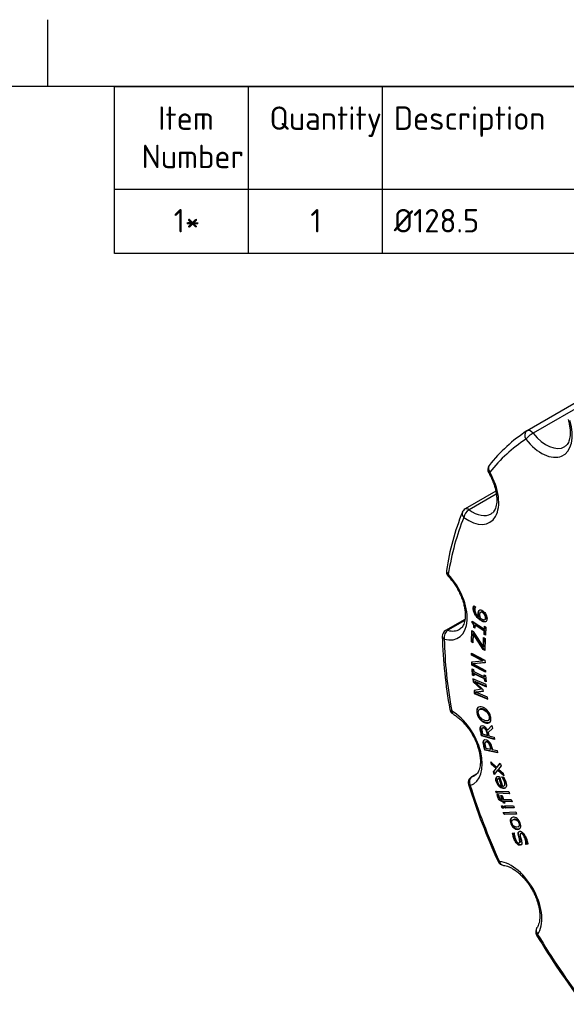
# Paper-space layout 'Sheet1' of a CAD drawing. Header units: millimetres. Extents: x 0 to 420, y 0 to 297.
# Tile 5 of 6: x 206 to 288, y 150 to 297. Entities that reach past the tile are written whole.
import ezdxf
from ezdxf.enums import TextEntityAlignment as Align

# ---------------------------------------------------------------- set-up
doc = ezdxf.new("R2010")
doc.units = ezdxf.units.MM
doc.layers.add('Default', color=7, linetype='Continuous')
doc.layers.add('GEN0001-D253_MIN', color=7, linetype='Continuous')
doc.styles.add('SEACAD_Solid_Edge_ISO', font='seiso.ttf')

# ---------------------------------------------------------------- blocks, each defined once
blk = doc.blocks.new('SE3')
at = {"layer": 'GEN0001-D253_MIN', "color": 7, "linetype": 'Continuous'}
for p, q in [((292.34, 241.67), (281.73, 235.54)), ((293.2, 241.3), (282.59, 235.17)), ((277.03, 226.49), (272.44, 223.85)), ((277.1, 226.08), (273.04, 223.73)), ((273.72, 209.37), (273.97, 209.19)), ((273.97, 209.19), (273.97, 209.18)), ((274.54, 207.77), (274.47, 207.73)), ((274.8, 208.44), (274.72, 208.39)), ((275.15, 208.35), (275.08, 208.31)), ((272.41, 207.34), (269.52, 205.67)), ((272.38, 207.17), (269.84, 205.7)), ((273.48, 206.83), (273.5, 207.06)), ((273.55, 206.87), (273.48, 206.83)), ((273.5, 207.06), (275.31, 205.85)), ((273.55, 206.87), (273.56, 207.02)), ((273.79, 206.16), (273.72, 206.12)), ((273.91, 206), (273.72, 206.12)), ((273.91, 206.08), (273.79, 206.16)), ((273.94, 206.47), (273.91, 206)), ((274.01, 206.51), (273.94, 206.47)), ((275.29, 205.57), (273.94, 206.47)), ((275.36, 205.61), (274.01, 206.51)), ((275.31, 205.85), (275.34, 206.31)), ((275.34, 206.31), (275.55, 206.17)), ((275.36, 207.3), (275.44, 207.35)), ((275.38, 205.9), (275.41, 206.26)), ((275.55, 206.17), (275.46, 204.96)), ((273.37, 203.99), (273.42, 205.69)), ((273.42, 205.69), (273.66, 205.54)), ((273.44, 204.03), (273.49, 205.65)), ((273.65, 205.2), (273.61, 203.84)), ((273.72, 205.24), (273.65, 205.2)), ((275.14, 202.84), (273.65, 205.2)), ((273.66, 205.54), (275.16, 203.17)), ((275.21, 202.89), (273.72, 205.24)), ((275.26, 205.1), (275.29, 205.57)), ((275.33, 205.14), (275.26, 205.1)), ((275.46, 204.96), (275.26, 205.1)), ((275.36, 205.61), (275.29, 205.57)), ((275.38, 205.9), (275.31, 205.85)), ((275.33, 205.14), (275.36, 205.61)), ((275.47, 205.05), (275.33, 205.14)), ((273.44, 204.03), (273.37, 203.99)), ((273.61, 203.84), (273.37, 203.99)), ((273.61, 203.92), (273.44, 204.03)), ((275.16, 203.17), (275.2, 204.62)), ((275.23, 203.21), (275.16, 203.17)), ((275.2, 204.62), (275.44, 204.48)), ((275.23, 203.21), (275.27, 204.58)), ((275.44, 204.48), (275.39, 202.69)), ((273.4, 202.01), (273.39, 202.3)), ((273.39, 202.3), (275.4, 201.23)), ((273.47, 202.05), (273.4, 202.01)), ((275.04, 201.13), (273.4, 202.01)), ((273.47, 202.05), (273.46, 202.26)), ((275.12, 201.17), (273.47, 202.05)), ((275.21, 202.89), (275.14, 202.84)), ((275.39, 202.69), (275.14, 202.84)), ((275.39, 202.77), (275.21, 202.89)), ((273.43, 200.98), (275.04, 201.13)), ((273.45, 200.49), (273.43, 200.98)), ((273.52, 200.53), (273.45, 200.49)), ((275.47, 199.42), (273.45, 200.49)), ((273.52, 200.53), (273.5, 200.98)), ((275.46, 199.5), (273.52, 200.53)), ((275.42, 200.84), (273.65, 200.67)), ((273.72, 200.71), (273.65, 200.67)), ((273.65, 200.67), (275.46, 199.71)), ((275.42, 200.87), (273.72, 200.71)), ((275.12, 201.17), (275.04, 201.13)), ((275.4, 201.23), (275.42, 200.84)), ((273.55, 198.99), (273.49, 199.94)), ((273.49, 199.94), (273.7, 199.84)), ((273.62, 199.04), (273.55, 198.99)), ((273.76, 198.89), (273.55, 198.99)), ((273.62, 199.04), (273.57, 199.91)), ((273.75, 198.97), (273.62, 199.04)), ((273.7, 199.84), (273.72, 199.53)), ((273.72, 199.53), (275.32, 198.75)), ((273.81, 199.25), (273.74, 199.21)), ((275.34, 198.43), (273.74, 199.21)), ((273.74, 199.21), (273.76, 198.89)), ((275.41, 198.47), (273.81, 199.25)), ((275.32, 198.75), (275.3, 199.07)), ((275.3, 199.07), (275.5, 198.97)), ((275.39, 198.79), (275.32, 198.75)), ((275.39, 198.79), (275.37, 199.03)), ((275.46, 199.71), (275.47, 199.42)), ((275.5, 198.97), (275.56, 198.02)), ((275.6, 197.58), (273.6, 198.45)), ((273.6, 198.45), (273.64, 198)), ((273.71, 198.04), (273.64, 198)), ((273.64, 198), (274.82, 196.88)), ((273.67, 198.42), (273.71, 198.04)), ((273.71, 198.04), (274.89, 196.92)), ((273.98, 198.04), (273.91, 198)), ((275.15, 196.81), (273.91, 198)), ((273.91, 198), (275.63, 197.25)), ((273.98, 198.04), (275.62, 197.33)), ((275.41, 198.47), (275.34, 198.43)), ((275.36, 198.12), (275.34, 198.43)), ((275.43, 198.16), (275.36, 198.12)), ((275.56, 198.02), (275.36, 198.12)), ((275.43, 198.16), (275.41, 198.47)), ((275.56, 198.1), (275.43, 198.16)), ((275.63, 197.25), (275.6, 197.58)), ((274.82, 196.88), (273.77, 196.71)), ((273.77, 196.71), (273.81, 196.27)), ((273.89, 196.31), (273.81, 196.27)), ((273.81, 196.27), (275.82, 195.39)), ((273.84, 196.72), (273.89, 196.31)), ((273.89, 196.31), (275.81, 195.47)), ((274.06, 196.45), (275.17, 196.62)), ((274.13, 196.49), (274.06, 196.45)), ((275.79, 195.7), (274.06, 196.45)), ((274.13, 196.49), (275.16, 196.65)), ((274.89, 196.92), (274.82, 196.88)), ((275.17, 196.62), (275.15, 196.81)), ((275.82, 195.39), (275.79, 195.7)), ((274.66, 193.92), (274.57, 193.87)), ((275.76, 190.76), (276.42, 191.48)), ((275.83, 190.81), (276.43, 191.45)), ((275.86, 192.2), (275.95, 192.25)), ((276.42, 191.48), (276.51, 191.04)), ((274.95, 189.97), (274.88, 189.93)), ((276.84, 189.38), (274.88, 189.93)), ((276.82, 189.44), (274.95, 189.97)), ((275.1, 191.13), (275.01, 191.08)), ((275.04, 190.2), (275.78, 189.99)), ((275.24, 191.13), (275.17, 191.09)), ((275.83, 190.81), (275.76, 190.76)), ((275.85, 190.03), (275.78, 189.99)), ((276.51, 191.04), (275.9, 190.41)), ((275.9, 190.41), (275.99, 189.93)), ((275.99, 189.93), (276.77, 189.72)), ((275.56, 189.03), (275.47, 188.98)), ((275.73, 189.04), (275.66, 188.99)), ((276.77, 189.72), (276.84, 189.38)), ((275.44, 187.84), (275.37, 187.8)), ((277.3, 187.37), (275.37, 187.8)), ((277.29, 187.43), (275.44, 187.84)), ((275.51, 188.09), (276.28, 187.92)), ((276.35, 187.96), (276.28, 187.92)), ((276.5, 187.87), (277.22, 187.71)), ((277.22, 187.71), (277.3, 187.37)), ((276.28, 186.04), (277.18, 185.18)), ((276.38, 185.66), (276.28, 186.04)), ((276.45, 185.7), (276.38, 185.66)), ((277.07, 185.04), (276.38, 185.66)), ((276.45, 185.7), (276.39, 185.94)), ((277.14, 185.08), (276.45, 185.7)), ((277.18, 185.18), (277.69, 185.84)), ((277.25, 185.22), (277.7, 185.81)), ((277.69, 185.84), (277.8, 185.43)), ((274.16, 184.23), (273.39, 183.79)), ((274.13, 184.2), (273.47, 183.82)), ((276.68, 184.57), (277.07, 185.04)), ((276.75, 184.61), (276.68, 184.57)), ((276.79, 184.16), (276.68, 184.57)), ((276.75, 184.61), (277.14, 185.08)), ((276.86, 184.24), (276.75, 184.61)), ((277.3, 184.8), (276.79, 184.16)), ((277.14, 185.08), (277.07, 185.04)), ((277.25, 185.22), (277.18, 185.18)), ((277.37, 184.84), (277.3, 184.8)), ((278.21, 183.95), (277.3, 184.8)), ((278.17, 184.09), (277.37, 184.84)), ((277.8, 185.43), (277.41, 184.96)), ((277.41, 184.96), (278.11, 184.33)), ((278.11, 184.33), (278.21, 183.95)), ((277.42, 183.55), (277.33, 183.5)), ((277.59, 183.57), (277.52, 183.53)), ((277.85, 182.42), (277.52, 183.53)), ((277.92, 182.47), (277.59, 183.57)), ((277.6, 183.84), (278.03, 182.41)), ((277.94, 183.77), (278.2, 183.75)), ((277.94, 183.75), (277.94, 183.77)), ((277.97, 183.77), (277.94, 183.75)), ((277.14, 181.35), (277.04, 181.67)), ((277.04, 181.67), (278.95, 181.58)), ((277.21, 181.39), (277.12, 181.67)), ((277.21, 181.39), (277.14, 181.35)), ((279.05, 181.26), (277.14, 181.35)), ((279.04, 181.3), (277.21, 181.39)), ((277.22, 181.14), (277.43, 181.14)), ((277.43, 181.14), (277.44, 181.12)), ((277.92, 182.47), (277.85, 182.42)), ((278.23, 182.44), (278.32, 182.49)), ((278.95, 181.58), (279.05, 181.26)), ((277.99, 180.41), (277.79, 181.01)), ((277.79, 181.01), (277.98, 181)), ((278.06, 180.45), (277.87, 181.01)), ((277.98, 181), (278.18, 180.42)), ((278.06, 180.45), (277.99, 180.41)), ((278.17, 180.14), (278.09, 180.1)), ((278.17, 179.88), (278.09, 180.1)), ((278.24, 179.92), (278.17, 180.14)), ((278.24, 179.92), (278.17, 179.88)), ((278.36, 179.87), (278.17, 179.88)), ((278.18, 180.42), (279.34, 180.4)), ((278.35, 179.92), (278.24, 179.92)), ((278.36, 180.13), (278.29, 180.09)), ((279.45, 180.07), (278.29, 180.09)), ((278.29, 180.09), (278.36, 179.87)), ((279.44, 180.12), (278.36, 180.13)), ((279.34, 180.4), (279.45, 180.07)), ((277.85, 179.47), (278.09, 179.48)), ((277.98, 179.1), (277.85, 179.47)), ((278.05, 179.14), (277.94, 179.47)), ((278.05, 179.14), (277.98, 179.1)), ((278.22, 179.1), (277.98, 179.1)), ((278.2, 179.14), (278.05, 179.14)), ((278.09, 179.48), (278.22, 179.1)), ((278.14, 178.48), (280, 178.55)), ((278.26, 178.15), (278.14, 178.48)), ((278.33, 178.19), (278.22, 178.48)), ((280.12, 178.23), (278.26, 178.15)), ((278.33, 178.19), (278.26, 178.15)), ((278.32, 179.45), (279.67, 179.47)), ((278.44, 179.13), (278.32, 179.45)), ((280.1, 178.27), (278.33, 178.19)), ((278.51, 179.17), (278.41, 179.46)), ((278.51, 179.17), (278.44, 179.13)), ((279.78, 179.15), (278.44, 179.13)), ((279.77, 179.19), (278.51, 179.17)), ((279.67, 179.47), (279.78, 179.15)), ((280, 178.55), (280.12, 178.23)), ((279.62, 177.39), (279.53, 177.34)), ((279.51, 175.37), (279.78, 175.41)), ((279.78, 175.41), (279.79, 175.39)), ((280.38, 176.34), (280.47, 176.39)), ((280.79, 175.32), (280.7, 175.27)), ((280.55, 173.93), (280.64, 173.98)), ((281.59, 173.74), (281.52, 173.7)), ((281.81, 173.72), (281.53, 173.68)), ((281.6, 173.72), (281.53, 173.68)), ((281.6, 173.72), (281.59, 173.74)), ((281.8, 173.75), (281.6, 173.72)), ((281.53, 173.68), (281.52, 173.7))]:
    blk.add_line(p, q, dxfattribs=at)
for centre, radius, start, end in [((294.3, 216.05), 23.2, 122.9324, 141.9009), ((282.23, 234.68), 1, 120, 122.7518), ((276.83, 229.74), 1, 141.6543, 209.9451), ((272.94, 222.98), 1, 120, 157.7544), ((308.62, 208.67), 39.44, 158.1286, 171.2736), ((270.62, 214.49), 1, 170.92, 223.3886), ((270.02, 204.81), 1, 120, 181.3579), ((341.06, 206.73), 72.07, 181.5509, 190.2715), ((271.13, 194.06), 1, 190.0985, 239.9177), ((273.89, 182.92), 1, 120, 197.5604), ((371, 213.78), 102.89, 197.6259, 204.4825), ((278.27, 171.55), 1, 204.4288, 264.2155), ((283.99, 160.66), 1, 144.2758, 210.9179), ((376.34, 215.92), 108.63, 210.8958, 217.5062)]:
    blk.add_arc(centre, radius, start, end, dxfattribs=at)
for centre, major_axis, ratio, start_param, end_param in [((283.85, 237.5), (-3.25, 5.63), 0.57735, 1.82553, 4.318029), ((282.23, 234.68), (0.5, -0.866), 0.57735, 1.82553, 3.141593), ((314.02, 180.02), (-31.63, 54.78), 0.57735, 0.027743, 0.225329), ((282.23, 234.68), (0.541, -0.841), 0.816182, 3.102383, 4.673179), ((282.23, 234.68), (0.782, 0.623), 0.205747, 0.939771, 2.510568), ((282.23, 234.68), (0.5, -0.866), 0.57735, 3.141593, 3.169336), ((284.56, 237.91), (-2.75, 4.76), 0.57735, 1.82553, 3.150341), ((276.83, 229.74), (0.784, -0.62), 0.795856, 3.142102, 4.406342), ((272.87, 227.47), (-3.25, 5.63), 0.57735, 2.218229, 4.710728), ((276.83, 229.74), (0.867, 0.499), 0.001356, 3.140245, 3.757073), ((272.94, 222.98), (0.5, -0.866), 0.57735, 2.218229, 3.141593), ((314.02, 180.02), (-31.63, 54.78), 0.57735, 0.420442, 0.618028), ((272.94, 222.98), (0.926, -0.379), 0.745387, 3.141593, 4.188879), ((272.94, 222.98), (0.594, 0.805), 0.492462, 0.845488, 2.416284), ((273.58, 227.87), (-2.75, 4.76), 0.57735, 2.218229, 3.140471), ((268.15, 210.2), (-3.25, 5.63), 0.57735, 2.610928, 5.103427), ((270.62, 214.49), (0.987, -0.158), 0.665463, 3.142062, 4.025908), ((270.62, 214.49), (0.727, 0.687), 0.311207, 2.48866, 3.141929), ((270.02, 204.81), (1, 0.024), 0.561112, 3.141281, 3.913499), ((270.02, 204.81), (0.267, 0.964), 0.704205, 0.621214, 2.19201), ((270.02, 204.81), (0.5, -0.866), 0.57735, 2.610928, 3.141593), ((268.86, 210.61), (-2.75, 4.76), 0.57735, 2.610928, 3.143856), ((314.02, 180.02), (-31.63, 54.78), 0.57735, 0.813142, 1.010728), ((271.13, 194.06), (0.985, 0.175), 0.433759, 3.141082, 3.837091), ((270.41, 188.35), (-3.25, 5.63), 0.57735, 3.003627, 5.496126), ((271.13, 194.06), (0.501, 0.865), 0.576391, 2.357023, 3.139171), ((273.89, 182.92), (0.953, 0.302), 0.291414, 3.141296, 3.789534), ((273.89, 182.92), (-0.284, 0.959), 0.808738, 0.192096, 1.762893), ((273.89, 182.92), (0.5, -0.866), 0.57735, 3.003627, 3.141593), ((271.12, 188.76), (-2.75, 4.76), 0.57735, 3.003627, 3.139449), ((314.02, 180.02), (-31.63, 54.78), 0.57735, 1.205841, 1.403427), ((278.27, 171.55), (0.91, 0.414), 0.13602, 3.141262, 3.763721), ((279.32, 165.22), (-3.25, 5.63), 0.57735, 3.396326, 5.888825), ((278.27, 171.55), (0.101, 0.995), 0.753825, 2.068531, 3.136672), ((283.99, 160.66), (0.812, -0.584), 0.790149, 3.149185, 4.370056), ((283.99, 160.66), (0.858, 0.514), 0.022649, 2.525931, 3.14169), ((314.02, 180.02), (31.63, -54.78), 0.57735, 4.740132, 4.937718)]:
    blk.add_ellipse(centre, major_axis=major_axis, ratio=ratio, start_param=start_param, end_param=end_param, dxfattribs=at)
for points, knots in [([(287.85, 237.2), (287.88, 237.07), (287.97, 236.77), (288.08, 236.22), (288.15, 235.62), (288.16, 235.07), (288.11, 234.57), (288.02, 234.14), (287.88, 233.78), (287.7, 233.49), (287.52, 233.28), (287.39, 233.2), (287.32, 233.16)], [0, 0, 0, 0, 0.05594, 0.163242, 0.269915, 0.375822, 0.481037, 0.585924, 0.691084, 0.798002, 0.909664, 1, 1, 1, 1]), ([(275.97, 229.24), (276.03, 229.12), (276.2, 228.82), (276.47, 228.25), (276.73, 227.6), (276.94, 226.94), (277.08, 226.3), (277.16, 225.69), (277.18, 225.13), (277.14, 224.62), (277.05, 224.17), (276.92, 223.8), (276.75, 223.5), (276.55, 223.26), (276.41, 223.17), (276.32, 223.11)], [0, 0, 0, 0, 0.041576, 0.121823, 0.201957, 0.281811, 0.361266, 0.440221, 0.518613, 0.596471, 0.674017, 0.751664, 0.830346, 0.912032, 1, 1, 1, 1]), ([(269.9, 213.81), (269.99, 213.71), (270.21, 213.47), (270.59, 212.99), (271, 212.4), (271.37, 211.77), (271.7, 211.12), (271.97, 210.45), (272.19, 209.79), (272.34, 209.15), (272.43, 208.54), (272.46, 207.96), (272.44, 207.44), (272.36, 206.99), (272.23, 206.6), (272.07, 206.29), (271.87, 206.05), (271.72, 205.91), (271.62, 205.86), (271.61, 205.86)], [0, 0, 0, 0, 0.033062, 0.09683, 0.160789, 0.224867, 0.288966, 0.352963, 0.416753, 0.480242, 0.543345, 0.606002, 0.668222, 0.730144, 0.792077, 0.854645, 0.919247, 0.988455, 1, 1, 1, 1]), ([(275.1, 208.61), (275.3, 208.46), (275.46, 208.27), (275.57, 208.03), (275.69, 207.8), (275.73, 207.57), (275.69, 207.25), (275.67, 207.17), (275.63, 207.1), (275.59, 207.04), (275.53, 206.99), (275.47, 206.97), (275.38, 206.94), (275.28, 206.94), (275.15, 206.99), (275.02, 207.03), (274.87, 207.11), (274.52, 207.36), (274.36, 207.5), (274.23, 207.64), (274.1, 207.78), (273.99, 207.93), (273.89, 208.1), (273.8, 208.26), (273.73, 208.42), (273.69, 208.6), (273.65, 208.78), (273.64, 208.95), (273.66, 209.19), (273.67, 209.24), (273.68, 209.27), (273.69, 209.31), (273.7, 209.34), (273.72, 209.37)], [0, 0, 0, 0, 0.125922, 0.125922, 0.125922, 0.249585, 0.249585, 0.311832, 0.311832, 0.311832, 0.369921, 0.369921, 0.369921, 0.449093, 0.449093, 0.449093, 0.553281, 0.553281, 0.659836, 0.659836, 0.659836, 0.753675, 0.753675, 0.753675, 0.842364, 0.842364, 0.842364, 0.942106, 0.942106, 0.974562, 0.974562, 0.974562, 1, 1, 1, 1]), ([(275.59, 207.03), (275.57, 207.02), (275.56, 207.02), (275.54, 207.01), (275.45, 206.98), (275.35, 206.98), (275.22, 207.03), (275.09, 207.07), (274.94, 207.15), (274.59, 207.41), (274.44, 207.54), (274.3, 207.68), (274.17, 207.82), (274.06, 207.97), (273.96, 208.14), (273.87, 208.3), (273.8, 208.47), (273.76, 208.64), (273.72, 208.82), (273.71, 209), (273.73, 209.23), (273.74, 209.28), (273.75, 209.32), (273.75, 209.33), (273.75, 209.34), (273.76, 209.35)], [0.3534626, 0.3534626, 0.3534626, 0.3534626, 0.3699205, 0.3699205, 0.3699205, 0.4490934, 0.4490934, 0.4490934, 0.5532805, 0.5532805, 0.6598355, 0.6598355, 0.6598355, 0.7536751, 0.7536751, 0.7536751, 0.8423644, 0.8423644, 0.8423644, 0.942106, 0.942106, 0.9745616, 0.9745616, 0.9745616, 0.9821644, 0.9821644, 0.9821644, 0.9821644]), ([(273.97, 209.18), (273.95, 209.16), (273.94, 209.13), (273.92, 209.08), (273.9, 209.03), (273.89, 208.98), (273.86, 208.72), (273.9, 208.51), (274.01, 208.3), (274.11, 208.08), (274.27, 207.89), (274.47, 207.73)], [0, 0, 0, 0, 0.090905, 0.090905, 0.090905, 0.198439, 0.198439, 0.593624, 0.593624, 0.593624, 1, 1, 1, 1]), ([(274.47, 207.73), (274.44, 207.84), (274.41, 207.95), (274.39, 208.04), (274.38, 208.14), (274.38, 208.24), (274.4, 208.43), (274.42, 208.51), (274.44, 208.57), (274.46, 208.63), (274.5, 208.68), (274.56, 208.72), (274.62, 208.76), (274.7, 208.78), (274.79, 208.76), (274.88, 208.75), (274.98, 208.7), (275.1, 208.61)], [0, 0, 0, 0, 0.159027, 0.159027, 0.159027, 0.325543, 0.325543, 0.47381, 0.47381, 0.47381, 0.617706, 0.617706, 0.617706, 0.797116, 0.797116, 0.797116, 1, 1, 1, 1]), ([(274.54, 207.77), (274.51, 207.88), (274.48, 207.99), (274.47, 208.08), (274.45, 208.18), (274.45, 208.28), (274.47, 208.48), (274.49, 208.55), (274.51, 208.61), (274.54, 208.67), (274.57, 208.72), (274.63, 208.76), (274.64, 208.76), (274.65, 208.77), (274.65, 208.77)], [0, 0, 0, 0, 0.159027, 0.159027, 0.159027, 0.3255426, 0.3255426, 0.47381, 0.47381, 0.47381, 0.6177062, 0.6177062, 0.6177062, 0.6387323, 0.6387323, 0.6387323, 0.6387323]), ([(275.08, 208.31), (274.99, 208.37), (274.92, 208.4), (274.81, 208.43), (274.76, 208.42), (274.71, 208.38), (274.68, 208.36), (274.65, 208.32), (274.64, 208.28), (274.62, 208.23), (274.61, 208.17), (274.6, 208.03), (274.6, 207.95), (274.61, 207.86), (274.61, 207.78), (274.64, 207.69), (274.66, 207.59)], [0, 0, 0, 0, 0.175122, 0.175122, 0.350244, 0.350244, 0.350244, 0.481752, 0.481752, 0.481752, 0.618928, 0.618928, 0.808362, 0.808362, 0.808362, 1, 1, 1, 1]), ([(274.66, 207.59), (274.68, 207.57), (274.7, 207.55), (274.72, 207.54), (274.74, 207.53), (274.76, 207.51), (274.93, 207.39), (275.04, 207.33), (275.21, 207.27), (275.28, 207.27), (275.33, 207.29), (275.38, 207.31), (275.41, 207.34), (275.44, 207.37), (275.46, 207.41), (275.48, 207.46), (275.5, 207.67), (275.47, 207.8), (275.33, 208.08), (275.22, 208.2), (275.08, 208.31)], [0, 0, 0, 0, 0.033667, 0.033667, 0.033667, 0.066418, 0.066418, 0.234854, 0.234854, 0.40329, 0.40329, 0.40329, 0.496473, 0.496473, 0.496473, 0.588024, 0.588024, 0.794012, 0.794012, 1, 1, 1, 1]), ([(275.15, 208.35), (275.07, 208.41), (274.99, 208.44), (274.89, 208.47), (274.84, 208.46), (274.8, 208.43)], [0, 0, 0, 0, 0.1751218, 0.1751218, 0.3309635, 0.3309635, 0.3309635, 0.3309635]), ([(275.44, 207.35), (275.47, 207.36), (275.49, 207.39), (275.51, 207.41), (275.53, 207.45), (275.55, 207.5), (275.57, 207.71), (275.54, 207.84), (275.4, 208.12), (275.3, 208.24), (275.15, 208.35)], [0.4262097, 0.4262097, 0.4262097, 0.4262097, 0.4964733, 0.4964733, 0.4964733, 0.5880236, 0.5880236, 0.7940118, 0.7940118, 1, 1, 1, 1]), ([(273.72, 206.12), (273.73, 206.19), (273.73, 206.26), (273.72, 206.34), (273.72, 206.41), (273.71, 206.48), (273.69, 206.53), (273.67, 206.59), (273.65, 206.64), (273.62, 206.69), (273.58, 206.74), (273.54, 206.79), (273.48, 206.83)], [0, 0, 0, 0, 0.298433, 0.298433, 0.298433, 0.547992, 0.547992, 0.547992, 0.760437, 0.760437, 0.760437, 1, 1, 1, 1]), ([(273.79, 206.16), (273.8, 206.23), (273.8, 206.3), (273.79, 206.38), (273.79, 206.46), (273.78, 206.52), (273.76, 206.57), (273.74, 206.63), (273.72, 206.68), (273.69, 206.73), (273.65, 206.78), (273.61, 206.83), (273.55, 206.87)], [0, 0, 0, 0, 0.298433, 0.298433, 0.298433, 0.547992, 0.547992, 0.547992, 0.760437, 0.760437, 0.760437, 1, 1, 1, 1]), ([(270.63, 193.19), (270.72, 193.14), (270.94, 193), (271.36, 192.7), (271.84, 192.28), (272.31, 191.8), (272.76, 191.26), (273.18, 190.67), (273.57, 190.04), (273.9, 189.39), (274.19, 188.73), (274.41, 188.07), (274.58, 187.42), (274.68, 186.8), (274.73, 186.22), (274.71, 185.69), (274.64, 185.22), (274.52, 184.82), (274.37, 184.49), (274.18, 184.23), (274.01, 184.07), (273.9, 184.02), (273.86, 184)], [0, 0, 0, 0, 0.027109, 0.079211, 0.131587, 0.184251, 0.237168, 0.290275, 0.343496, 0.396752, 0.449944, 0.502981, 0.555783, 0.608277, 0.660408, 0.712168, 0.763643, 0.815072, 0.866877, 0.920073, 0.976568, 1, 1, 1, 1]), ([(274.33, 194.15), (274.4, 194.22), (274.5, 194.26), (274.62, 194.27), (274.74, 194.28), (274.88, 194.26), (275.21, 194.15), (275.36, 194.07), (275.49, 193.97), (275.63, 193.87), (275.75, 193.76), (275.85, 193.63), (275.96, 193.49), (276.05, 193.35), (276.11, 193.19), (276.18, 193.04), (276.23, 192.87), (276.29, 192.51), (276.29, 192.36), (276.27, 192.23), (276.24, 192.1), (276.2, 192), (276.13, 191.93), (276.06, 191.86), (275.96, 191.82), (275.72, 191.79), (275.58, 191.82), (275.26, 191.93), (275.11, 192), (274.97, 192.1), (274.83, 192.2), (274.71, 192.32), (274.6, 192.45), (274.5, 192.58), (274.41, 192.72), (274.34, 192.89), (274.27, 193.05), (274.23, 193.22), (274.17, 193.57), (274.17, 193.72), (274.21, 193.98), (274.26, 194.08), (274.33, 194.15)], [0, 0, 0, 0, 0.060479, 0.060479, 0.060479, 0.131559, 0.131559, 0.202639, 0.202639, 0.202639, 0.262452, 0.262452, 0.262452, 0.319415, 0.319415, 0.319415, 0.382058, 0.382058, 0.443562, 0.443562, 0.443562, 0.500464, 0.500464, 0.500464, 0.567893, 0.567893, 0.635323, 0.635323, 0.70169, 0.70169, 0.70169, 0.762676, 0.762676, 0.762676, 0.819518, 0.819518, 0.819518, 0.878188, 0.878188, 0.939094, 0.939094, 1, 1, 1, 1]), ([(276.12, 191.91), (276.06, 191.87), (275.99, 191.85), (275.79, 191.84), (275.65, 191.86), (275.33, 191.97), (275.18, 192.05), (275.04, 192.14), (274.9, 192.24), (274.78, 192.36), (274.67, 192.49), (274.57, 192.62), (274.48, 192.76), (274.41, 192.93), (274.34, 193.09), (274.3, 193.26), (274.24, 193.61), (274.24, 193.76), (274.28, 194.02), (274.33, 194.12), (274.4, 194.19)], [0.5233073, 0.5233073, 0.5233073, 0.5233073, 0.5678932, 0.5678932, 0.6353225, 0.6353225, 0.70169, 0.70169, 0.70169, 0.7626756, 0.7626756, 0.7626756, 0.8195176, 0.8195176, 0.8195176, 0.8781883, 0.8781883, 0.9390942, 0.9390942, 1, 1, 1, 1]), ([(275.1, 193.86), (274.84, 193.95), (274.65, 193.94), (274.42, 193.74), (274.38, 193.57), (274.47, 193.06), (274.57, 192.83), (274.73, 192.64), (274.89, 192.45), (275.1, 192.31), (275.62, 192.13), (275.81, 192.14), (275.92, 192.24), (276.04, 192.34), (276.07, 192.52), (275.99, 193.02), (275.89, 193.24), (275.73, 193.43), (275.57, 193.63), (275.36, 193.77), (275.1, 193.86)], [0, 0, 0, 0, 0.121419, 0.121419, 0.242839, 0.242839, 0.365047, 0.365047, 0.365047, 0.500183, 0.500183, 0.636678, 0.636678, 0.636678, 0.75068, 0.75068, 0.863932, 0.863932, 0.863932, 1, 1, 1, 1]), ([(275.95, 192.25), (275.96, 192.26), (275.98, 192.27), (275.99, 192.28), (276.11, 192.38), (276.14, 192.56), (276.06, 193.06), (275.96, 193.28), (275.8, 193.47), (275.64, 193.67), (275.43, 193.81), (275.17, 193.9)], [0.619146, 0.619146, 0.619146, 0.619146, 0.6366778, 0.6366778, 0.6366778, 0.7506802, 0.7506802, 0.8639325, 0.8639325, 0.8639325, 1, 1, 1, 1]), ([(274.88, 189.93), (274.84, 190.16), (274.79, 190.4), (274.74, 190.64), (274.71, 190.79), (274.69, 190.92), (274.69, 191.02), (274.68, 191.11), (274.69, 191.2), (274.72, 191.27), (274.74, 191.35), (274.78, 191.41), (274.84, 191.44), (274.9, 191.47), (274.98, 191.47), (275.23, 191.41), (275.35, 191.33), (275.47, 191.21), (275.58, 191.09), (275.68, 190.94), (275.76, 190.76)], [0, 0, 0, 0, 0.235006, 0.235006, 0.235006, 0.362716, 0.362716, 0.362716, 0.461154, 0.461154, 0.461154, 0.564182, 0.564182, 0.564182, 0.681948, 0.681948, 0.841876, 0.841876, 0.841876, 1, 1, 1, 1]), ([(274.95, 189.97), (274.91, 190.2), (274.86, 190.44), (274.81, 190.68), (274.78, 190.83), (274.76, 190.96), (274.76, 191.06), (274.75, 191.16), (274.76, 191.24), (274.79, 191.31), (274.81, 191.39), (274.85, 191.45), (274.91, 191.48)], [0, 0, 0, 0, 0.2350058, 0.2350058, 0.2350058, 0.3627158, 0.3627158, 0.3627158, 0.4611544, 0.4611544, 0.4611544, 0.5632663, 0.5632663, 0.5632663, 0.5632663]), ([(275.17, 191.09), (275.12, 191.1), (275.07, 191.11), (275.03, 191.09), (275, 191.08), (274.97, 191.05), (274.95, 190.99), (274.93, 190.95), (274.93, 190.9), (274.93, 190.83), (274.93, 190.77), (274.94, 190.69), (274.96, 190.6), (274.99, 190.47), (275.02, 190.33), (275.04, 190.2)], [0, 0, 0, 0, 0.162639, 0.162639, 0.162639, 0.322115, 0.322115, 0.322115, 0.47675, 0.47675, 0.47675, 0.672737, 0.672737, 0.672737, 1, 1, 1, 1]), ([(275.24, 191.13), (275.19, 191.14), (275.14, 191.15), (275.1, 191.13), (275.1, 191.13), (275.09, 191.13), (275.08, 191.12)], [0, 0, 0, 0, 0.1626394, 0.1626394, 0.1626394, 0.1917782, 0.1917782, 0.1917782, 0.1917782]), ([(275.78, 189.99), (275.75, 190.11), (275.73, 190.22), (275.71, 190.34), (275.69, 190.45), (275.66, 190.54), (275.6, 190.71), (275.56, 190.78), (275.51, 190.85), (275.46, 190.91), (275.41, 190.96), (275.36, 191), (275.31, 191.04), (275.25, 191.07), (275.17, 191.09)], [0, 0, 0, 0, 0.263872, 0.263872, 0.263872, 0.4624, 0.4624, 0.660929, 0.660929, 0.660929, 0.816153, 0.816153, 0.816153, 1, 1, 1, 1]), ([(275.85, 190.03), (275.83, 190.15), (275.8, 190.26), (275.78, 190.38), (275.76, 190.49), (275.73, 190.58), (275.67, 190.75), (275.63, 190.83), (275.58, 190.89), (275.54, 190.95), (275.49, 191), (275.43, 191.04), (275.38, 191.08), (275.32, 191.11), (275.24, 191.13)], [0, 0, 0, 0, 0.263872, 0.263872, 0.263872, 0.4624, 0.4624, 0.660929, 0.660929, 0.660929, 0.816153, 0.816153, 0.816153, 1, 1, 1, 1]), ([(275.37, 187.8), (275.32, 188.03), (275.26, 188.27), (275.21, 188.5), (275.17, 188.65), (275.15, 188.78), (275.15, 188.88), (275.14, 188.99), (275.15, 189.07), (275.18, 189.15), (275.2, 189.23), (275.25, 189.3), (275.31, 189.33), (275.37, 189.37), (275.45, 189.38), (275.57, 189.35)], [0, 0, 0, 0, 0.328027, 0.328027, 0.328027, 0.513945, 0.513945, 0.513945, 0.660605, 0.660605, 0.660605, 0.819735, 0.819735, 0.819735, 1, 1, 1, 1]), ([(275.44, 187.84), (275.39, 188.08), (275.33, 188.31), (275.28, 188.54), (275.24, 188.69), (275.22, 188.82), (275.22, 188.92), (275.21, 189.03), (275.22, 189.11), (275.25, 189.19), (275.27, 189.27), (275.32, 189.34), (275.38, 189.37), (275.38, 189.37), (275.38, 189.37), (275.38, 189.38)], [0, 0, 0, 0, 0.3280265, 0.3280265, 0.3280265, 0.513945, 0.513945, 0.513945, 0.6606054, 0.6606054, 0.6606054, 0.819735, 0.819735, 0.819735, 0.8223033, 0.8223033, 0.8223033, 0.8223033]), ([(275.66, 188.99), (275.59, 189.01), (275.53, 189.01), (275.49, 188.99), (275.45, 188.97), (275.42, 188.93), (275.41, 188.87), (275.39, 188.82), (275.39, 188.76), (275.4, 188.63), (275.41, 188.54), (275.44, 188.43), (275.46, 188.32), (275.49, 188.21), (275.51, 188.09)], [0, 0, 0, 0, 0.186851, 0.186851, 0.186851, 0.358376, 0.358376, 0.358376, 0.545751, 0.545751, 0.733126, 0.733126, 0.733126, 1, 1, 1, 1]), ([(275.73, 189.04), (275.66, 189.05), (275.61, 189.05), (275.56, 189.03), (275.56, 189.03), (275.55, 189.02), (275.55, 189.02)], [0, 0, 0, 0, 0.186851, 0.186851, 0.186851, 0.2054854, 0.2054854, 0.2054854, 0.2054854]), ([(275.57, 189.35), (275.65, 189.33), (275.74, 189.29), (275.82, 189.24), (275.9, 189.18), (275.98, 189.11), (276.05, 189.03), (276.13, 188.92), (276.21, 188.81), (276.27, 188.68), (276.33, 188.55), (276.38, 188.4), (276.42, 188.21), (276.45, 188.1), (276.48, 187.99), (276.5, 187.87)], [0, 0, 0, 0, 0.179999, 0.179999, 0.179999, 0.348205, 0.348205, 0.348205, 0.554499, 0.554499, 0.554499, 0.811336, 0.811336, 0.811336, 1, 1, 1, 1]), ([(276.28, 187.92), (276.26, 188.02), (276.24, 188.11), (276.21, 188.21), (276.18, 188.35), (276.15, 188.46), (276.11, 188.55), (276.07, 188.64), (276.02, 188.72), (275.92, 188.85), (275.87, 188.89), (275.82, 188.93), (275.76, 188.96), (275.71, 188.98), (275.66, 188.99)], [0, 0, 0, 0, 0.223142, 0.223142, 0.223142, 0.487828, 0.487828, 0.487828, 0.663486, 0.663486, 0.839143, 0.839143, 0.839143, 1, 1, 1, 1]), ([(276.35, 187.96), (276.33, 188.06), (276.31, 188.15), (276.28, 188.25), (276.25, 188.39), (276.22, 188.5), (276.18, 188.59), (276.14, 188.68), (276.1, 188.76), (275.99, 188.89), (275.94, 188.94), (275.89, 188.97), (275.84, 189), (275.78, 189.02), (275.73, 189.04)], [0, 0, 0, 0, 0.223142, 0.223142, 0.223142, 0.487828, 0.487828, 0.487828, 0.663486, 0.663486, 0.839143, 0.839143, 0.839143, 1, 1, 1, 1]), ([(278.2, 183.75), (278.26, 183.63), (278.32, 183.52), (278.38, 183.4), (278.44, 183.28), (278.49, 183.16), (278.62, 182.71), (278.64, 182.47), (278.5, 182.12), (278.35, 182.05), (277.89, 182.09), (277.68, 182.19), (277.31, 182.56), (277.17, 182.8), (277.01, 183.34), (277, 183.54), (277.07, 183.67), (277.13, 183.81), (277.27, 183.87), (277.47, 183.85), (277.51, 183.84), (277.56, 183.84), (277.6, 183.84)], [0, 0, 0, 0, 0.065131, 0.065131, 0.065131, 0.121979, 0.121979, 0.267941, 0.267941, 0.413902, 0.413902, 0.559091, 0.559091, 0.704281, 0.704281, 0.839037, 0.839037, 0.839037, 0.967552, 0.967552, 0.967552, 1, 1, 1, 1]), ([(278.49, 182.16), (278.41, 182.12), (278.31, 182.1), (277.96, 182.13), (277.75, 182.23), (277.38, 182.6), (277.24, 182.84), (277.08, 183.39), (277.07, 183.58), (277.14, 183.72), (277.17, 183.77), (277.2, 183.81), (277.25, 183.84)], [0.3352683, 0.3352683, 0.3352683, 0.3352683, 0.4139021, 0.4139021, 0.5590914, 0.5590914, 0.7042806, 0.7042806, 0.8390371, 0.8390371, 0.8390371, 0.8919641, 0.8919641, 0.8919641, 0.8919641]), ([(277.52, 183.53), (277.39, 183.54), (277.31, 183.51), (277.22, 183.35), (277.23, 183.22), (277.33, 182.88), (277.41, 182.73), (277.52, 182.62), (277.63, 182.51), (277.74, 182.45), (277.85, 182.42)], [0, 0, 0, 0, 0.250238, 0.250238, 0.500475, 0.500475, 0.750713, 0.750713, 0.750713, 1, 1, 1, 1]), ([(278.03, 182.41), (278.12, 182.4), (278.19, 182.41), (278.24, 182.44), (278.29, 182.47), (278.33, 182.52), (278.35, 182.58), (278.37, 182.63), (278.38, 182.7), (278.38, 182.78), (278.37, 182.86), (278.35, 182.95), (278.28, 183.19), (278.22, 183.32), (278.07, 183.6), (278, 183.69), (277.94, 183.75)], [0, 0, 0, 0, 0.172591, 0.172591, 0.172591, 0.316201, 0.316201, 0.316201, 0.451454, 0.451454, 0.451454, 0.603398, 0.603398, 0.801699, 0.801699, 1, 1, 1, 1]), ([(278.31, 182.48), (278.36, 182.51), (278.4, 182.56), (278.42, 182.62), (278.44, 182.67), (278.45, 182.74), (278.45, 182.82), (278.44, 182.9), (278.42, 182.99), (278.35, 183.23), (278.29, 183.36), (278.14, 183.64), (278.07, 183.73), (278.01, 183.79)], [0.1747591, 0.1747591, 0.1747591, 0.1747591, 0.3162006, 0.3162006, 0.3162006, 0.4514537, 0.4514537, 0.4514537, 0.6033985, 0.6033985, 0.8016992, 0.8016992, 1, 1, 1, 1]), ([(278.09, 180.1), (278.08, 180.1), (278.06, 180.1), (278.05, 180.1), (277.89, 180.1), (277.74, 180.16), (277.49, 180.39), (277.39, 180.56), (277.29, 180.85), (277.27, 180.92), (277.26, 180.98), (277.24, 181.04), (277.23, 181.09), (277.22, 181.14)], [0, 0, 0, 0, 0.041677, 0.041677, 0.041677, 0.406837, 0.406837, 0.771996, 0.771996, 0.894667, 0.894667, 0.894667, 1, 1, 1, 1]), ([(278.17, 180.14), (278.15, 180.14), (278.14, 180.14), (278.12, 180.14), (277.96, 180.14), (277.81, 180.2), (277.56, 180.44), (277.46, 180.6), (277.36, 180.89), (277.34, 180.96), (277.33, 181.02), (277.31, 181.08), (277.3, 181.13), (277.29, 181.18)], [0, 0, 0, 0, 0.041677, 0.041677, 0.041677, 0.406837, 0.406837, 0.771996, 0.771996, 0.894667, 0.894667, 0.894667, 1, 1, 1, 1]), ([(277.44, 181.12), (277.44, 181.08), (277.45, 181.04), (277.46, 180.98), (277.47, 180.92), (277.49, 180.87), (277.55, 180.68), (277.61, 180.58), (277.67, 180.51), (277.74, 180.45), (277.83, 180.41), (277.94, 180.41), (277.96, 180.41), (277.97, 180.41), (277.99, 180.41)], [0, 0, 0, 0, 0.138231, 0.138231, 0.138231, 0.247317, 0.247317, 0.595553, 0.595553, 0.595553, 0.935865, 0.935865, 0.935865, 1, 1, 1, 1]), ([(279.62, 177.75), (279.83, 177.77), (280.03, 177.7), (280.41, 177.39), (280.55, 177.18), (280.77, 176.63), (280.79, 176.41), (280.73, 176.23), (280.67, 176.06), (280.53, 175.96), (280.1, 175.93), (279.9, 175.99), (279.71, 176.15), (279.53, 176.3), (279.38, 176.51), (279.17, 177.06), (279.15, 177.28), (279.21, 177.46), (279.27, 177.63), (279.41, 177.73), (279.62, 177.75)], [0, 0, 0, 0, 0.122155, 0.122155, 0.244309, 0.244309, 0.368754, 0.368754, 0.368754, 0.499362, 0.499362, 0.630671, 0.630671, 0.630671, 0.750825, 0.750825, 0.868768, 0.868768, 0.868768, 1, 1, 1, 1]), ([(280.62, 176.05), (280.56, 176.02), (280.48, 175.99), (280.17, 175.97), (279.97, 176.04), (279.78, 176.19), (279.6, 176.34), (279.45, 176.55), (279.24, 177.1), (279.22, 177.33), (279.28, 177.5), (279.31, 177.6), (279.37, 177.67), (279.45, 177.72)], [0.4426058, 0.4426058, 0.4426058, 0.4426058, 0.4993616, 0.4993616, 0.6306708, 0.6306708, 0.6306708, 0.7508254, 0.7508254, 0.8687684, 0.8687684, 0.8687684, 0.9431956, 0.9431956, 0.9431956, 0.9431956]), ([(279.75, 177.41), (279.58, 177.39), (279.47, 177.33), (279.39, 177.12), (279.4, 176.98), (279.53, 176.63), (279.63, 176.49), (279.75, 176.4), (279.87, 176.31), (280.01, 176.27), (280.35, 176.3), (280.45, 176.36), (280.55, 176.57), (280.54, 176.71), (280.47, 176.89), (280.4, 177.06), (280.31, 177.2), (280.18, 177.29), (280.06, 177.38), (279.92, 177.42), (279.75, 177.41)], [0, 0, 0, 0, 0.119701, 0.119701, 0.239402, 0.239402, 0.361428, 0.361428, 0.361428, 0.494269, 0.494269, 0.622623, 0.622623, 0.750976, 0.750976, 0.750976, 0.861255, 0.861255, 0.861255, 1, 1, 1, 1]), ([(280.46, 176.38), (280.51, 176.41), (280.55, 176.46), (280.62, 176.61), (280.61, 176.76), (280.54, 176.93), (280.47, 177.11), (280.38, 177.24), (280.25, 177.33), (280.13, 177.42), (279.99, 177.46), (279.82, 177.45)], [0.5591474, 0.5591474, 0.5591474, 0.5591474, 0.6226227, 0.6226227, 0.7509761, 0.7509761, 0.7509761, 0.8612549, 0.8612549, 0.8612549, 1, 1, 1, 1]), ([(281.52, 173.7), (281.53, 173.84), (281.53, 174), (281.49, 174.18), (281.46, 174.36), (281.41, 174.52), (281.26, 174.88), (281.17, 175.05), (281.06, 175.16), (280.96, 175.27), (280.87, 175.31), (280.7, 175.29), (280.66, 175.25), (280.64, 175.13), (280.64, 175.04), (280.67, 174.92), (280.69, 174.83), (280.72, 174.74), (280.75, 174.63), (280.79, 174.53), (280.82, 174.42), (280.85, 174.31), (280.91, 174.07), (280.93, 173.89), (280.9, 173.77), (280.87, 173.65), (280.79, 173.58), (280.52, 173.54), (280.37, 173.61), (280.2, 173.78), (280.03, 173.95), (279.89, 174.17), (279.7, 174.63), (279.64, 174.8), (279.6, 174.96), (279.56, 175.11), (279.53, 175.25), (279.51, 175.37)], [0, 0, 0, 0, 0.080633, 0.080633, 0.080633, 0.145724, 0.145724, 0.237145, 0.237145, 0.237145, 0.290532, 0.290532, 0.337074, 0.337074, 0.383617, 0.383617, 0.383617, 0.428094, 0.428094, 0.428094, 0.478842, 0.478842, 0.478842, 0.568177, 0.568177, 0.568177, 0.649627, 0.649627, 0.741986, 0.741986, 0.741986, 0.858792, 0.858792, 0.93454, 0.93454, 0.93454, 1, 1, 1, 1]), ([(280.84, 173.64), (280.81, 173.62), (280.78, 173.61), (280.59, 173.58), (280.44, 173.65), (280.27, 173.82), (280.1, 173.99), (279.96, 174.21), (279.77, 174.67), (279.71, 174.84), (279.67, 175), (279.63, 175.15), (279.6, 175.29), (279.58, 175.41)], [0.6223713, 0.6223713, 0.6223713, 0.6223713, 0.6496271, 0.6496271, 0.7419859, 0.7419859, 0.7419859, 0.8587924, 0.8587924, 0.9345397, 0.9345397, 0.9345397, 1, 1, 1, 1]), ([(279.79, 175.39), (279.78, 175.28), (279.79, 175.15), (279.82, 174.98), (279.85, 174.82), (279.9, 174.65), (280.04, 174.3), (280.13, 174.15), (280.23, 174.05), (280.33, 173.95), (280.41, 173.9), (280.56, 173.92), (280.61, 173.96), (280.63, 174.02), (280.64, 174.08), (280.63, 174.19), (280.59, 174.33), (280.57, 174.4), (280.54, 174.51), (280.5, 174.65), (280.46, 174.79), (280.43, 174.91), (280.4, 175), (280.35, 175.2), (280.35, 175.36), (280.38, 175.46), (280.4, 175.57), (280.48, 175.63), (280.6, 175.65)], [0, 0, 0, 0, 0.110389, 0.110389, 0.110389, 0.225578, 0.225578, 0.351238, 0.351238, 0.351238, 0.434267, 0.434267, 0.50794, 0.50794, 0.50794, 0.590123, 0.590123, 0.590123, 0.670627, 0.670627, 0.670627, 0.758774, 0.758774, 0.758774, 0.883317, 0.883317, 0.883317, 1, 1, 1, 1]), ([(280.63, 173.97), (280.66, 173.99), (280.68, 174.02), (280.7, 174.06), (280.71, 174.12), (280.7, 174.23), (280.67, 174.37), (280.65, 174.45), (280.61, 174.55), (280.57, 174.69), (280.53, 174.83), (280.5, 174.95), (280.47, 175.05), (280.43, 175.24), (280.42, 175.4), (280.45, 175.5), (280.46, 175.54), (280.47, 175.58), (280.5, 175.61)], [0.4608097, 0.4608097, 0.4608097, 0.4608097, 0.5079404, 0.5079404, 0.5079404, 0.5901231, 0.5901231, 0.5901231, 0.6706274, 0.6706274, 0.6706274, 0.758774, 0.758774, 0.758774, 0.883317, 0.883317, 0.883317, 0.9268493, 0.9268493, 0.9268493, 0.9268493]), ([(280.6, 175.65), (280.67, 175.66), (280.74, 175.65), (280.83, 175.61), (280.91, 175.58), (280.99, 175.52), (281.16, 175.36), (281.24, 175.26), (281.32, 175.14), (281.4, 175.02), (281.47, 174.87), (281.62, 174.51), (281.68, 174.34), (281.76, 174.04), (281.79, 173.88), (281.81, 173.72)], [0, 0, 0, 0, 0.127552, 0.127552, 0.127552, 0.262469, 0.262469, 0.410879, 0.410879, 0.410879, 0.597495, 0.597495, 0.798747, 0.798747, 1, 1, 1, 1]), ([(281.59, 173.74), (281.6, 173.88), (281.6, 174.04), (281.56, 174.22), (281.53, 174.4), (281.48, 174.56), (281.33, 174.92), (281.24, 175.09), (281.13, 175.2), (281.03, 175.31), (280.94, 175.36), (280.82, 175.34), (280.8, 175.33), (280.78, 175.32)], [0, 0, 0, 0, 0.0806327, 0.0806327, 0.0806327, 0.1457241, 0.1457241, 0.2371446, 0.2371446, 0.2371446, 0.2905318, 0.2905318, 0.3067523, 0.3067523, 0.3067523, 0.3067523]), ([(278.17, 170.56), (278.24, 170.55), (278.42, 170.52), (278.78, 170.43), (279.23, 170.24), (279.71, 169.97), (280.19, 169.63), (280.67, 169.22), (281.15, 168.75), (281.6, 168.22), (282.03, 167.63), (282.41, 167.01), (282.76, 166.37), (283.05, 165.71), (283.28, 165.04), (283.46, 164.39), (283.57, 163.77), (283.63, 163.18), (283.62, 162.64), (283.55, 162.16), (283.44, 161.75), (283.31, 161.44), (283.22, 161.31), (283.18, 161.24)], [0, 0, 0, 0, 0.025151, 0.075248, 0.124653, 0.173818, 0.223035, 0.272482, 0.322201, 0.372168, 0.422323, 0.472597, 0.522915, 0.573187, 0.623325, 0.673252, 0.722897, 0.772205, 0.82116, 0.869825, 0.918412, 0.967262, 1, 1, 1, 1])]:
    blk.add_open_spline(points, degree=3, knots=knots, dxfattribs=at)
for points in [[(275.17, 193.9), (274.94, 193.98), (274.77, 193.98), (274.65, 193.91)], [(277.59, 183.57), (277.51, 183.58), (277.45, 183.57), (277.41, 183.54)], [(279.82, 177.45), (279.74, 177.44), (279.67, 177.42), (279.61, 177.39)]]:
    blk.add_open_spline(points, degree=3, dxfattribs=at)
blk = doc.blocks.new('SE4')
at = {"layer": 'Default', "color": 7, "linetype": 'Continuous'}
for p, q in [((240, 287), (240, 271.67)), ((260, 287), (260, 271.67)), ((290, 287), (290, 271.67)), ((320, 287), (320, 271.67)), ((350, 287), (350, 271.67)), ((370, 287), (370, 271.67)), ((220, 271.67), (410, 271.67)), ((240, 271.67), (240, 262.06)), ((260, 271.67), (260, 262.06)), ((290, 271.67), (290, 262.06)), ((320, 271.67), (320, 262.06)), ((350, 271.67), (350, 262.06)), ((370, 271.67), (370, 262.06))]:
    blk.add_line(p, q, dxfattribs=at)
blk.add_lwpolyline([(220, 262.06), (220, 287), (410, 287), (410, 262.06), (220, 262.06)], dxfattribs=at)
at = {"layer": 'Default', "color": 7, "linetype": 'Continuous', "style": 'SEACAD_Solid_Edge_ISO'}
for s, p in [('Quantity', (243.16, 284.03)), ('Description', (261.76, 284.03)), ('Length x Width', (291.76, 284.03)), ('Material', (327.84, 284.03)), ('Remarks', (371.76, 284.03)), ('Item', (226.51, 284.03)), ('Mass', (351.76, 284.03)), ('Number', (224.04, 278.3)), ('(Quantity)', (351.76, 278.3)), ('1*', (228.85, 268.69)), ('1', (249.28, 268.69)), ('Ø128.5', (261.76, 268.69)), ('35', (291.76, 268.69)), ('HDPE', (321.76, 268.69)), ('0.070 kg', (351.76, 268.69))]:
    blk.add_text(s, height=3.5, dxfattribs=at).set_placement(p, align=Align.TOP_LEFT)

psp = doc.layouts.new('Sheet1')

# ---------------------------------------------------------------- linework, layer by layer
at = {"layer": 'Default', "color": 7, "linetype": 'Continuous'}
for p, q in [((210, 287), (210, 297)), ((410, 287), (10, 287))]:
    psp.add_line(p, q, dxfattribs=at)

# ---------------------------------------------------------------- block references
at = {"layer": 'Default'}
for name in ['SE4', 'SE3']:
    psp.add_blockref(name, (0, 0), dxfattribs=at)

doc.saveas('drawing.dxf')
